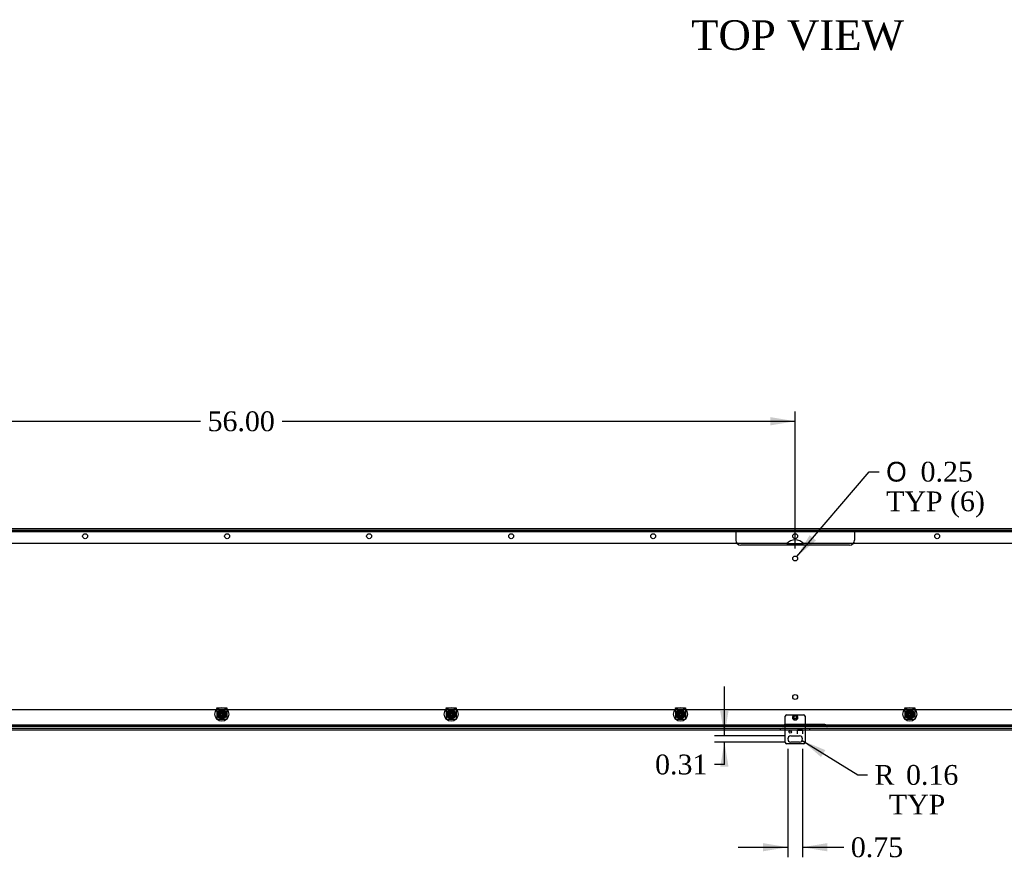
# Model space of a CAD drawing. Header units: inches. Extents: x 1 to 240, y -1 to 159.
# Tile 6 of 15: x 53 to 103, y 73 to 116. Entities that reach past the tile are written whole.
import ezdxf
from ezdxf.enums import TextEntityAlignment as Align
from ezdxf.lldxf.tags import DXFTag

# ---------------------------------------------------------------- set-up
doc = ezdxf.new("R2010")
doc.units = ezdxf.units.IN
doc.header["$MEASUREMENT"] = 0
for name, color, linetype in [('COM55240', 7, 'Continuous'), ('COM70472-29', 7, 'Continuous'), ('COM70473-29', 7, 'Continuous'), ('COM70475', 7, 'Continuous'), ('COM70985-10', 7, 'Continuous'), ('Default', 7, 'Continuous'), ('NTS16522', 7, 'Continuous'), ('RNG17670', 7, 'Continuous'), ('RVT19019', 7, 'Continuous'), ('SCS19475', 7, 'Continuous')]:
    doc.layers.add(name, color=color, linetype=linetype)
doc.styles.add('SEACAD_Solid_Edge_ANSI1_Symbols', font='txt')
doc.styles.add('SEACAD_Times_New_Roman', font='times.ttf')
tags = doc.linetypes.add('HIDDEN2', pattern=[0.1875, 0.125, -0.0625]).pattern_tags.tags
tags[6:7] = [DXFTag(74, 4), DXFTag(75, 0), DXFTag(340, '0'), DXFTag(46, 0.0), DXFTag(50, 0.0), DXFTag(44, 0.0), DXFTag(45, 0.0)]
tags[4:5] = [DXFTag(74, 4), DXFTag(75, 0), DXFTag(340, '0'), DXFTag(46, 0.0), DXFTag(50, 0.0), DXFTag(44, 0.0), DXFTag(45, 0.0)]
doc.dimstyles.new('HAMMOND_(STH_-_240x160)', dxfattribs={"dimtxt": 1, "dimasz": 1.25, "dimexe": 0.5, "dimexo": 0.5, "dimgap": 0.25, "dimtad": 0, "dimtih": 1, "dimtoh": 1, "dimzin": 0, "dimdsep": 46, "dimtxsty": 'SEACAD_Times_New_Roman', "dimblk1": '_SE_FILLED', "dimblk2": '_SE_FILLED', "dimsah": 1, "dimcen": 0.5, "dimadec": 0, "dimazin": 0, "dimtfac": 0.8, "dimtofl": 0, "dimtmove": 1, "dimatfit": 3, "dimfxl": 1, "dimtolj": 1, "dimtzin": 0, "dimarcsym": 0})

# ---------------------------------------------------------------- blocks, each defined once
blk = doc.blocks.new('SE7')
at = {"layer": 'COM55240', "color": 7, "linetype": 'HIDDEN2'}
for p, q in [((92.068, 80.362), (92.068, 80.897)), ((92.131, 80.96), (93.006, 80.96)), ((93.068, 80.897), (93.068, 80.362)), ((92.068, 80.19), (92.068, 80.262)), ((92.693, 80.21), (92.943, 80.21)), ((92.693, 80.19), (92.693, 80.21)), ((92.694, 80.209), (92.943, 80.209)), ((92.694, 80.209), (92.694, 80.19)), ((92.943, 80.21), (92.943, 80.19)), ((92.943, 80.209), (92.943, 80.19)), ((93.068, 80.262), (93.068, 80.19))]:
    blk.add_line(p, q, dxfattribs=at)
at = {"layer": 'COM55240', "color": 7, "linetype": 'Continuous'}
for p, q in [((92.068, 80.262), (92.068, 80.362)), ((92.068, 79.553), (92.068, 80.19)), ((92.693, 79.991), (92.693, 80.19)), ((92.694, 80.19), (92.694, 80.185)), ((92.694, 80.003), (92.694, 80.185)), ((92.694, 80.185), (92.943, 80.185)), ((92.943, 80.19), (92.943, 79.991)), ((92.943, 80.19), (92.943, 80.185)), ((92.943, 80.185), (92.943, 80.003)), ((93.068, 80.362), (93.068, 80.262)), ((93.068, 80.19), (93.068, 79.553)), ((92.35, 79.897), (92.787, 79.897)), ((92.694, 79.991), (92.693, 79.991)), ((92.694, 80.003), (92.694, 79.991)), ((92.943, 79.991), (92.943, 80.003)), ((92.943, 79.991), (92.943, 79.991)), ((93.006, 79.491), (92.131, 79.491)), ((92.787, 79.585), (92.35, 79.585))]:
    blk.add_line(p, q, dxfattribs=at)
at = {"layer": 'COM55240', "color": 7, "linetype": 'HIDDEN2'}
blk.add_circle((92.568, 80.812), 0.0685, dxfattribs=at)
at = {"layer": 'COM55240', "color": 7, "linetype": 'Continuous'}
blk.add_circle((92.318, 80.091), 0.0625, dxfattribs=at)
at = {"layer": 'COM55240', "color": 7, "linetype": 'HIDDEN2'}
for centre, start, end in [((92.182, 80.846), 114.2952, 155.7048), ((92.955, 80.846), 24.2952, 65.7048)]:
    blk.add_arc(centre, 0.125, start, end, dxfattribs=at)
at = {"layer": 'COM55240', "color": 7, "linetype": 'Continuous'}
for centre, radius, start, end in [((92.35, 79.741), 0.156, 90, 270), ((92.787, 79.741), 0.156, 270, 90), ((92.182, 79.605), 0.125, 204.2952, 245.7048), ((92.955, 79.605), 0.125, 294.2952, 335.7048)]:
    blk.add_arc(centre, radius, start, end, dxfattribs=at)
at = {"layer": 'COM70472-29', "color": 7, "linetype": 'HIDDEN2'}
for p, q in [((34.568, 90.29), (150.568, 90.29)), ((35.193, 81.237), (149.943, 81.237)), ((150.568, 80.434), (34.568, 80.434)), ((91.943, 80.434), (91.943, 80.362)), ((91.948, 80.434), (91.948, 80.362)), ((94.068, 80.47), (92.068, 80.47)), ((94.189, 80.434), (94.189, 80.362)), ((94.193, 80.362), (94.193, 80.434))]:
    blk.add_line(p, q, dxfattribs=at)
at = {"layer": 'COM70472-29', "color": 7, "linetype": 'Continuous'}
blk.add_line((150.568, 80.362), (34.568, 80.362), dxfattribs=at)
for centre in [(92.568, 88.862), (92.568, 81.862)]:
    blk.add_circle(centre, 0.125, dxfattribs=at)
at = {"layer": 'COM70472-29', "color": 7, "linetype": 'HIDDEN2'}
for centre in [(63.584, 80.987), (75.178, 80.987), (86.772, 80.987), (98.365, 80.987)]:
    blk.add_circle(centre, 0.115, dxfattribs=at)
for points, knots in [([(91.948, 80.362), (91.95, 80.362), (91.952, 80.364), (91.958, 80.371), (91.961, 80.376), (91.969, 80.388), (91.973, 80.395), (91.983, 80.41), (91.988, 80.417), (91.998, 80.431), (92.004, 80.437), (92.016, 80.449), (92.022, 80.454), (92.035, 80.461), (92.042, 80.464), (92.055, 80.469), (92.062, 80.47), (92.068, 80.47)], [0, 0, 0, 0, 0.125, 0.125, 0.25, 0.25, 0.375, 0.375, 0.5, 0.5, 0.625, 0.625, 0.75, 0.75, 0.875, 0.875, 1, 1, 1, 1]), ([(91.948, 80.434), (91.949, 80.434), (91.95, 80.434), (91.952, 80.434), (91.954, 80.435), (91.956, 80.436), (91.959, 80.437), (91.962, 80.439), (91.965, 80.44), (91.969, 80.442), (91.972, 80.444), (91.976, 80.446), (91.98, 80.448), (91.984, 80.45), (91.989, 80.452), (91.997, 80.456), (92.01, 80.461), (92.027, 80.465), (92.042, 80.468), (92.055, 80.469), (92.064, 80.469), (92.068, 80.47)], [0, 0, 0, 0, 0.027466, 0.055461, 0.084035, 0.11323, 0.14308, 0.173615, 0.204858, 0.236824, 0.269518, 0.302936, 0.337071, 0.37191, 0.407439, 0.443638, 0.575107, 0.712953, 0.807502, 0.903408, 1, 1, 1, 1]), ([(94.068, 80.47), (94.075, 80.47), (94.082, 80.469), (94.095, 80.464), (94.102, 80.461), (94.115, 80.454), (94.121, 80.449), (94.133, 80.437), (94.139, 80.431), (94.149, 80.417), (94.154, 80.41), (94.164, 80.395), (94.168, 80.388), (94.175, 80.376), (94.179, 80.371), (94.185, 80.364), (94.187, 80.362), (94.189, 80.362)], [0, 0, 0, 0, 0.125, 0.125, 0.25, 0.25, 0.375, 0.375, 0.5, 0.5, 0.625, 0.625, 0.75, 0.75, 0.875, 0.875, 1, 1, 1, 1]), ([(94.068, 80.47), (94.071, 80.47), (94.077, 80.469), (94.086, 80.469), (94.095, 80.468), (94.104, 80.466), (94.112, 80.465), (94.121, 80.463), (94.129, 80.46), (94.136, 80.457), (94.147, 80.453), (94.159, 80.447), (94.17, 80.442), (94.177, 80.438), (94.182, 80.435), (94.186, 80.434), (94.188, 80.434), (94.189, 80.434)], [0, 0, 0, 0, 0.064467, 0.128729, 0.192586, 0.25584, 0.318296, 0.379772, 0.440105, 0.499142, 0.556739, 0.680356, 0.795221, 0.84942, 0.9015, 0.95162, 1, 1, 1, 1])]:
    blk.add_open_spline(points, degree=3, knots=knots, dxfattribs=at)
at = {"layer": 'COM70473-29', "color": 7, "linetype": 'HIDDEN2'}
for p, q in [((34.504, 90.23), (150.632, 90.23)), ((91.818, 80.262), (91.818, 80.19)), ((93.318, 80.19), (93.318, 80.262))]:
    blk.add_line(p, q, dxfattribs=at)
at = {"layer": 'COM70473-29', "color": 7, "linetype": 'Continuous'}
for p, q in [((150.615, 80.262), (34.521, 80.262)), ((150.615, 80.19), (34.521, 80.19))]:
    blk.add_line(p, q, dxfattribs=at)
at = {"layer": 'COM70473-29', "color": 7, "linetype": 'HIDDEN2'}
for centre, radius in [((63.584, 80.987), 0.351), ((63.584, 80.987), 0.224), ((75.178, 80.987), 0.351), ((75.178, 80.987), 0.224), ((86.772, 80.987), 0.351), ((86.772, 80.987), 0.224), ((98.365, 80.987), 0.351), ((98.365, 80.987), 0.224), ((63.584, 80.987), 0.129), ((75.178, 80.987), 0.129), ((86.772, 80.987), 0.129), ((98.365, 80.987), 0.129)]:
    blk.add_circle(centre, radius, dxfattribs=at)
at = {"layer": 'COM70475', "color": 7, "linetype": 'HIDDEN2'}
for p, q in [((89.568, 90.218), (89.568, 90.29)), ((89.568, 90.218), (89.568, 90.182)), ((89.818, 90.218), (89.568, 90.218)), ((89.568, 90.182), (89.568, 89.79)), ((95.318, 90.218), (89.818, 90.218)), ((90.943, 90.29), (90.943, 90.218)), ((91.193, 90.218), (91.193, 90.29)), ((93.943, 90.29), (93.943, 90.218)), ((94.193, 90.218), (94.193, 90.29)), ((95.568, 90.218), (95.318, 90.218)), ((95.568, 90.29), (95.568, 90.218)), ((95.568, 90.218), (95.568, 90.182)), ((95.568, 90.182), (95.568, 89.79)), ((95.318, 89.54), (89.818, 89.54))]:
    blk.add_line(p, q, dxfattribs=at)
for centre, start, end in [((89.818, 89.79), 180, 270), ((95.318, 89.79), 270, 0)]:
    blk.add_arc(centre, 0.25, start, end, dxfattribs=at)
at = {"layer": 'COM70985-10', "color": 7, "linetype": 'Continuous'}
for p, q in [((150.898, 90.362), (34.239, 90.362)), ((92.149, 89.612), (36.988, 89.612)), ((148.149, 89.612), (92.988, 89.612))]:
    blk.add_line(p, q, dxfattribs=at)
at = {"layer": 'COM70985-10', "color": 7, "linetype": 'HIDDEN2'}
blk.add_line((92.149, 89.612), (92.988, 89.612), dxfattribs=at)
at = {"layer": 'COM70985-10', "color": 7, "linetype": 'Continuous'}
for centre in [(56.67, 89.987), (63.85, 89.987), (71.029, 89.987), (78.209, 89.987), (85.389, 89.987), (92.568, 89.987), (99.748, 89.987)]:
    blk.add_circle(centre, 0.125, dxfattribs=at)
blk.add_arc((92.568, 89.237), 0.563, 41.8103, 138.1897, dxfattribs=at)
at = {"layer": 'NTS16522', "color": 7, "linetype": 'HIDDEN2'}
for p, q in [((63.334, 81.284), (63.334, 81.316)), ((63.334, 81.316), (63.834, 81.316)), ((63.834, 81.298), (63.334, 81.298)), ((63.334, 81.284), (63.334, 80.748)), ((63.834, 81.206), (63.334, 81.206)), ((63.434, 81.162), (63.408, 81.137)), ((63.429, 81.142), (63.408, 81.137)), ((63.426, 81.119), (63.451, 81.145)), ((63.434, 81.162), (63.429, 81.142)), ((63.429, 81.142), (63.429, 80.832)), ((63.739, 81.142), (63.429, 81.142)), ((63.451, 81.145), (63.434, 81.162)), ((63.434, 81.162), (63.734, 81.162)), ((63.717, 81.145), (63.451, 81.145)), ((63.734, 81.162), (63.717, 81.145)), ((63.717, 81.145), (63.742, 81.119)), ((63.734, 81.162), (63.739, 81.142)), ((63.76, 81.137), (63.734, 81.162)), ((63.739, 80.832), (63.739, 81.142)), ((63.76, 81.137), (63.739, 81.142)), ((63.834, 81.316), (63.834, 81.284)), ((63.834, 81.284), (63.834, 80.748)), ((74.928, 81.284), (74.928, 81.316)), ((74.928, 81.316), (75.428, 81.316)), ((75.428, 81.298), (74.928, 81.298)), ((74.928, 81.284), (74.928, 80.748)), ((75.428, 81.206), (74.928, 81.206)), ((75.028, 81.162), (75.002, 81.137)), ((75.023, 81.142), (75.002, 81.137)), ((75.02, 81.119), (75.045, 81.145)), ((75.028, 81.162), (75.023, 81.142)), ((75.023, 81.142), (75.023, 80.832)), ((75.333, 81.142), (75.023, 81.142)), ((75.045, 81.145), (75.028, 81.162)), ((75.028, 81.162), (75.328, 81.162)), ((75.31, 81.145), (75.045, 81.145)), ((75.328, 81.162), (75.31, 81.145)), ((75.31, 81.145), (75.336, 81.119)), ((75.328, 81.162), (75.333, 81.142)), ((75.353, 81.137), (75.328, 81.162)), ((75.333, 80.832), (75.333, 81.142)), ((75.353, 81.137), (75.333, 81.142)), ((75.428, 81.316), (75.428, 81.284)), ((75.428, 81.284), (75.428, 80.748)), ((86.522, 81.284), (86.522, 81.316)), ((86.522, 81.316), (87.022, 81.316)), ((87.022, 81.298), (86.522, 81.298)), ((86.522, 81.284), (86.522, 80.748)), ((87.022, 81.206), (86.522, 81.206)), ((86.621, 81.162), (86.596, 81.137)), ((86.617, 81.142), (86.596, 81.137)), ((86.614, 81.119), (86.639, 81.145)), ((86.621, 81.162), (86.617, 81.142)), ((86.617, 81.142), (86.617, 80.832)), ((86.927, 81.142), (86.617, 81.142)), ((86.639, 81.145), (86.621, 81.162)), ((86.621, 81.162), (86.922, 81.162)), ((86.904, 81.145), (86.639, 81.145)), ((86.922, 81.162), (86.904, 81.145)), ((86.904, 81.145), (86.93, 81.119)), ((86.922, 81.162), (86.927, 81.142)), ((86.947, 81.137), (86.922, 81.162)), ((86.927, 80.832), (86.927, 81.142)), ((86.947, 81.137), (86.927, 81.142)), ((87.022, 81.316), (87.022, 81.284)), ((87.022, 81.284), (87.022, 80.748)), ((98.115, 81.284), (98.115, 81.316)), ((98.115, 81.316), (98.615, 81.316)), ((98.615, 81.298), (98.115, 81.298)), ((98.115, 81.284), (98.115, 80.748)), ((98.615, 81.206), (98.115, 81.206)), ((98.215, 81.162), (98.19, 81.137)), ((98.21, 81.142), (98.19, 81.137)), ((98.207, 81.119), (98.233, 81.145)), ((98.215, 81.162), (98.21, 81.142)), ((98.21, 81.142), (98.21, 80.832)), ((98.52, 81.142), (98.21, 81.142)), ((98.233, 81.145), (98.215, 81.162)), ((98.215, 81.162), (98.516, 81.162)), ((98.498, 81.145), (98.233, 81.145)), ((98.516, 81.162), (98.498, 81.145)), ((98.498, 81.145), (98.523, 81.119)), ((98.516, 81.162), (98.52, 81.142)), ((98.541, 81.137), (98.516, 81.162)), ((98.52, 80.832), (98.52, 81.142)), ((98.541, 81.137), (98.52, 81.142)), ((98.615, 81.316), (98.615, 81.284)), ((98.615, 81.284), (98.615, 80.748)), ((63.334, 80.716), (63.334, 80.748)), ((63.334, 80.733), (63.834, 80.733)), ((63.834, 80.716), (63.334, 80.716)), ((63.397, 81.094), (63.397, 80.937)), ((63.408, 81.137), (63.426, 81.119)), ((63.408, 80.836), (63.408, 81.137)), ((63.426, 80.854), (63.408, 80.836)), ((63.408, 80.836), (63.434, 80.811)), ((63.429, 80.832), (63.408, 80.836)), ((63.426, 81.119), (63.426, 80.854)), ((63.451, 80.829), (63.426, 80.854)), ((63.429, 80.832), (63.739, 80.832)), ((63.429, 80.832), (63.434, 80.811)), ((63.434, 80.811), (63.451, 80.829)), ((63.734, 80.811), (63.434, 80.811)), ((63.436, 80.838), (63.436, 81.135)), ((63.436, 81.135), (63.733, 81.135)), ((63.441, 81.13), (63.436, 81.135)), ((63.441, 80.843), (63.436, 80.838)), ((63.733, 80.838), (63.436, 80.838)), ((63.439, 81.127), (63.439, 81.023)), ((63.439, 80.95), (63.439, 80.846)), ((63.441, 81.13), (63.442, 81.13)), ((63.441, 80.937), (63.441, 81.094)), ((63.442, 80.843), (63.441, 80.843)), ((63.448, 81.122), (63.72, 81.122)), ((63.448, 80.944), (63.448, 81.029)), ((63.72, 80.851), (63.448, 80.851)), ((63.451, 80.829), (63.717, 80.829)), ((63.742, 80.854), (63.717, 80.829)), ((63.717, 80.829), (63.734, 80.811)), ((63.72, 81.029), (63.72, 80.944)), ((63.726, 81.13), (63.727, 81.13)), ((63.727, 80.843), (63.726, 80.843)), ((63.727, 81.13), (63.733, 81.135)), ((63.727, 81.094), (63.727, 80.937)), ((63.727, 80.843), (63.733, 80.838)), ((63.729, 81.023), (63.729, 81.127)), ((63.729, 80.846), (63.729, 80.95)), ((63.733, 81.135), (63.733, 80.838)), ((63.76, 80.836), (63.734, 80.811)), ((63.739, 80.832), (63.734, 80.811)), ((63.76, 80.836), (63.739, 80.832)), ((63.742, 81.119), (63.76, 81.137)), ((63.742, 80.854), (63.742, 81.119)), ((63.76, 80.836), (63.742, 80.854)), ((63.76, 81.137), (63.76, 80.836)), ((63.771, 80.937), (63.771, 81.094)), ((63.834, 80.748), (63.834, 80.716)), ((74.928, 80.716), (74.928, 80.748)), ((74.928, 80.733), (75.428, 80.733)), ((75.428, 80.716), (74.928, 80.716)), ((74.991, 81.094), (74.991, 80.937)), ((75.002, 81.137), (75.02, 81.119)), ((75.002, 80.836), (75.002, 81.137)), ((75.02, 80.854), (75.002, 80.836)), ((75.002, 80.836), (75.028, 80.811)), ((75.023, 80.832), (75.002, 80.836)), ((75.02, 81.119), (75.02, 80.854)), ((75.045, 80.829), (75.02, 80.854)), ((75.023, 80.832), (75.333, 80.832)), ((75.023, 80.832), (75.028, 80.811)), ((75.028, 80.811), (75.045, 80.829)), ((75.328, 80.811), (75.028, 80.811)), ((75.029, 80.838), (75.029, 81.135)), ((75.029, 81.135), (75.326, 81.135)), ((75.034, 81.13), (75.029, 81.135)), ((75.034, 80.843), (75.029, 80.838)), ((75.326, 80.838), (75.029, 80.838)), ((75.033, 81.127), (75.033, 81.023)), ((75.033, 80.95), (75.033, 80.846)), ((75.034, 81.13), (75.036, 81.13)), ((75.036, 80.843), (75.034, 80.843)), ((75.035, 80.937), (75.035, 81.094)), ((75.042, 81.122), (75.313, 81.122)), ((75.042, 80.944), (75.042, 81.029)), ((75.313, 80.851), (75.042, 80.851)), ((75.045, 80.829), (75.31, 80.829)), ((75.336, 80.854), (75.31, 80.829)), ((75.31, 80.829), (75.328, 80.811)), ((75.313, 81.029), (75.313, 80.944)), ((75.32, 81.13), (75.321, 81.13)), ((75.321, 80.843), (75.32, 80.843)), ((75.321, 81.13), (75.326, 81.135)), ((75.321, 81.094), (75.321, 80.937)), ((75.321, 80.843), (75.326, 80.838)), ((75.323, 81.023), (75.323, 81.127)), ((75.323, 80.846), (75.323, 80.95)), ((75.326, 81.135), (75.326, 80.838)), ((75.353, 80.836), (75.328, 80.811)), ((75.333, 80.832), (75.328, 80.811)), ((75.353, 80.836), (75.333, 80.832)), ((75.336, 81.119), (75.353, 81.137)), ((75.336, 80.854), (75.336, 81.119)), ((75.353, 80.836), (75.336, 80.854)), ((75.353, 81.137), (75.353, 80.836)), ((75.365, 80.937), (75.365, 81.094)), ((75.428, 80.748), (75.428, 80.716)), ((86.522, 80.716), (86.522, 80.748)), ((86.522, 80.733), (87.022, 80.733)), ((87.022, 80.716), (86.522, 80.716)), ((86.585, 81.094), (86.585, 80.937)), ((86.596, 81.137), (86.614, 81.119)), ((86.596, 80.836), (86.596, 81.137)), ((86.614, 80.854), (86.596, 80.836)), ((86.596, 80.836), (86.621, 80.811)), ((86.617, 80.832), (86.596, 80.836)), ((86.614, 81.119), (86.614, 80.854)), ((86.639, 80.829), (86.614, 80.854)), ((86.617, 80.832), (86.927, 80.832)), ((86.617, 80.832), (86.621, 80.811)), ((86.621, 80.811), (86.639, 80.829)), ((86.922, 80.811), (86.621, 80.811)), ((86.623, 80.838), (86.623, 81.135)), ((86.623, 81.135), (86.92, 81.135)), ((86.628, 81.13), (86.623, 81.135)), ((86.628, 80.843), (86.623, 80.838)), ((86.92, 80.838), (86.623, 80.838)), ((86.626, 81.127), (86.626, 81.023)), ((86.626, 80.95), (86.626, 80.846)), ((86.628, 81.13), (86.63, 81.13)), ((86.63, 80.843), (86.628, 80.843)), ((86.629, 80.937), (86.629, 81.094)), ((86.636, 81.122), (86.907, 81.122)), ((86.636, 80.944), (86.636, 81.029)), ((86.907, 80.851), (86.636, 80.851)), ((86.639, 80.829), (86.904, 80.829)), ((86.93, 80.854), (86.904, 80.829)), ((86.904, 80.829), (86.922, 80.811)), ((86.907, 81.029), (86.907, 80.944)), ((86.914, 81.13), (86.915, 81.13)), ((86.915, 80.843), (86.914, 80.843)), ((86.915, 81.13), (86.92, 81.135)), ((86.915, 81.094), (86.915, 80.937)), ((86.915, 80.843), (86.92, 80.838)), ((86.917, 81.023), (86.917, 81.127)), ((86.917, 80.846), (86.917, 80.95)), ((86.92, 81.135), (86.92, 80.838)), ((86.947, 80.836), (86.922, 80.811)), ((86.927, 80.832), (86.922, 80.811)), ((86.947, 80.836), (86.927, 80.832)), ((86.93, 81.119), (86.947, 81.137)), ((86.93, 80.854), (86.93, 81.119)), ((86.947, 80.836), (86.93, 80.854)), ((86.947, 81.137), (86.947, 80.836)), ((86.959, 80.937), (86.959, 81.094)), ((87.022, 80.748), (87.022, 80.716)), ((98.115, 80.716), (98.115, 80.748)), ((98.115, 80.733), (98.615, 80.733)), ((98.615, 80.716), (98.115, 80.716)), ((98.178, 81.094), (98.178, 80.937)), ((98.19, 81.137), (98.207, 81.119)), ((98.19, 80.836), (98.19, 81.137)), ((98.207, 80.854), (98.19, 80.836)), ((98.19, 80.836), (98.215, 80.811)), ((98.21, 80.832), (98.19, 80.836)), ((98.207, 81.119), (98.207, 80.854)), ((98.233, 80.829), (98.207, 80.854)), ((98.21, 80.832), (98.52, 80.832)), ((98.21, 80.832), (98.215, 80.811)), ((98.215, 80.811), (98.233, 80.829)), ((98.516, 80.811), (98.215, 80.811)), ((98.217, 80.838), (98.217, 81.135)), ((98.217, 81.135), (98.514, 81.135)), ((98.222, 81.13), (98.217, 81.135)), ((98.222, 80.843), (98.217, 80.838)), ((98.514, 80.838), (98.217, 80.838)), ((98.22, 81.127), (98.22, 81.023)), ((98.22, 80.95), (98.22, 80.846)), ((98.222, 81.13), (98.223, 81.13)), ((98.222, 80.937), (98.222, 81.094)), ((98.223, 80.843), (98.222, 80.843)), ((98.23, 81.122), (98.501, 81.122)), ((98.23, 80.944), (98.23, 81.029)), ((98.501, 80.851), (98.23, 80.851)), ((98.233, 80.829), (98.498, 80.829)), ((98.523, 80.854), (98.498, 80.829)), ((98.498, 80.829), (98.516, 80.811)), ((98.501, 81.029), (98.501, 80.944)), ((98.507, 81.13), (98.509, 81.13)), ((98.509, 80.843), (98.507, 80.843)), ((98.508, 81.094), (98.508, 80.937)), ((98.509, 81.13), (98.514, 81.135)), ((98.509, 80.843), (98.514, 80.838)), ((98.511, 81.023), (98.511, 81.127)), ((98.511, 80.846), (98.511, 80.95)), ((98.514, 81.135), (98.514, 80.838)), ((98.541, 80.836), (98.516, 80.811)), ((98.52, 80.832), (98.516, 80.811)), ((98.541, 80.836), (98.52, 80.832)), ((98.523, 81.119), (98.541, 81.137)), ((98.523, 80.854), (98.523, 81.119)), ((98.541, 80.836), (98.523, 80.854)), ((98.541, 81.137), (98.541, 80.836)), ((98.552, 80.937), (98.552, 81.094)), ((98.615, 80.748), (98.615, 80.716))]:
    blk.add_line(p, q, dxfattribs=at)
for centre, radius in [((63.584, 80.987), 0.107), ((63.584, 80.987), 0.095), ((63.584, 80.987), 0.0881), ((63.584, 80.987), 0.0781), ((75.178, 80.987), 0.107), ((75.178, 80.987), 0.095), ((75.178, 80.987), 0.0881), ((75.178, 80.987), 0.0781), ((86.772, 80.987), 0.107), ((86.772, 80.987), 0.095), ((86.772, 80.987), 0.0881), ((86.772, 80.987), 0.0781), ((98.365, 80.987), 0.107), ((98.365, 80.987), 0.095), ((98.365, 80.987), 0.0881), ((98.365, 80.987), 0.0781)]:
    blk.add_circle(centre, radius, dxfattribs=at)
for centre, radius, start, end in [((63.584, 81.007), 0.206, 24.9684, 155.0316), ((63.584, 80.94), 0.21, 47.0864, 132.9136), ((75.178, 81.007), 0.206, 24.9684, 155.0316), ((75.178, 80.94), 0.21, 47.0864, 132.9136), ((86.772, 81.007), 0.206, 24.9684, 155.0316), ((86.772, 80.94), 0.21, 47.0864, 132.9136), ((98.365, 81.007), 0.206, 24.9684, 155.0316), ((98.365, 80.94), 0.21, 47.0864, 132.9136), ((63.419, 80.937), 0.022, 180, 0), ((63.534, 81.075), 0.108, 151.3731, 208.6269), ((63.534, 80.898), 0.108, 151.3731, 208.6269), ((63.534, 81.075), 0.108, 149.4825, 151.3731), ((63.534, 81.075), 0.108, 208.6269, 210.5175), ((63.534, 80.898), 0.108, 149.4825, 151.3731), ((63.534, 80.898), 0.108, 208.6269, 210.5175), ((63.384, 81.076), 0.0796, 315.5614, 42.9885), ((63.384, 80.897), 0.0796, 317.0115, 44.4386), ((63.784, 81.076), 0.0796, 137.0115, 224.4386), ((63.784, 80.897), 0.0796, 135.5614, 222.9885), ((63.634, 81.075), 0.108, 28.6269, 30.5175), ((63.634, 81.075), 0.108, 329.4825, 331.3731), ((63.634, 80.898), 0.108, 28.6269, 30.5175), ((63.749, 80.937), 0.022, 180, 0), ((63.634, 80.898), 0.108, 329.4825, 331.3731), ((63.634, 81.075), 0.108, 331.3731, 28.6269), ((63.634, 80.898), 0.108, 331.3731, 28.6269), ((75.013, 80.937), 0.022, 180, 0), ((75.128, 81.075), 0.108, 151.3731, 208.6269), ((75.128, 80.898), 0.108, 151.3731, 208.6269), ((75.128, 81.075), 0.108, 149.4825, 151.3731), ((75.128, 81.075), 0.108, 208.6269, 210.5175), ((75.128, 80.898), 0.108, 149.4825, 151.3731), ((75.128, 80.898), 0.108, 208.6269, 210.5175), ((74.978, 81.076), 0.0796, 315.5614, 42.9885), ((74.978, 80.897), 0.0796, 317.0115, 44.4386), ((75.378, 81.076), 0.0796, 137.0115, 224.4386), ((75.378, 80.897), 0.0796, 135.5614, 222.9885), ((75.228, 81.075), 0.108, 28.6269, 30.5175), ((75.228, 81.075), 0.108, 329.4825, 331.3731), ((75.228, 80.898), 0.108, 28.6269, 30.5175), ((75.343, 80.937), 0.022, 180, 0), ((75.228, 80.898), 0.108, 329.4825, 331.3731), ((75.228, 81.075), 0.108, 331.3731, 28.6269), ((75.228, 80.898), 0.108, 331.3731, 28.6269), ((86.607, 80.937), 0.022, 180, 0), ((86.721, 81.075), 0.108, 151.3731, 208.6269), ((86.721, 80.898), 0.108, 151.3731, 208.6269), ((86.721, 81.075), 0.108, 149.4825, 151.3731), ((86.721, 81.075), 0.108, 208.6269, 210.5175), ((86.721, 80.898), 0.108, 149.4825, 151.3731), ((86.721, 80.898), 0.108, 208.6269, 210.5175), ((86.571, 81.076), 0.0796, 315.5614, 42.9885), ((86.571, 80.897), 0.0796, 317.0115, 44.4386), ((86.972, 81.076), 0.0796, 137.0115, 224.4386), ((86.972, 80.897), 0.0796, 135.5614, 222.9885), ((86.822, 81.075), 0.108, 28.6269, 30.5175), ((86.822, 81.075), 0.108, 329.4825, 331.3731), ((86.822, 80.898), 0.108, 28.6269, 30.5175), ((86.937, 80.937), 0.022, 180, 0), ((86.822, 80.898), 0.108, 329.4825, 331.3731), ((86.822, 81.075), 0.108, 331.3731, 28.6269), ((86.822, 80.898), 0.108, 331.3731, 28.6269), ((98.2, 80.937), 0.022, 180, 0), ((98.315, 81.075), 0.108, 151.3731, 208.6269), ((98.315, 80.898), 0.108, 151.3731, 208.6269), ((98.315, 81.075), 0.108, 149.4825, 151.3731), ((98.315, 81.075), 0.108, 208.6269, 210.5175), ((98.315, 80.898), 0.108, 149.4825, 151.3731), ((98.315, 80.898), 0.108, 208.6269, 210.5175), ((98.165, 81.076), 0.0796, 315.5614, 42.9885), ((98.165, 80.897), 0.0796, 317.0115, 44.4386), ((98.566, 81.076), 0.0796, 137.0115, 224.4386), ((98.566, 80.897), 0.0796, 135.5614, 222.9885), ((98.53, 80.937), 0.022, 180, 0), ((98.415, 81.075), 0.108, 28.6269, 30.5175), ((98.415, 81.075), 0.108, 329.4825, 331.3731), ((98.415, 80.898), 0.108, 28.6269, 30.5175), ((98.415, 80.898), 0.108, 329.4825, 331.3731), ((98.415, 81.075), 0.108, 331.3731, 28.6269), ((98.415, 80.898), 0.108, 331.3731, 28.6269)]:
    blk.add_arc(centre, radius, start, end, dxfattribs=at)
at = {"layer": 'RNG17670', "color": 7, "linetype": 'HIDDEN2'}
for p, q in [((63.486, 81.126), (63.486, 81.064)), ((63.486, 80.847), (63.486, 80.909)), ((75.08, 81.126), (75.08, 81.064)), ((75.08, 80.847), (75.08, 80.909)), ((86.674, 81.126), (86.674, 81.064)), ((86.674, 80.847), (86.674, 80.909)), ((98.267, 81.126), (98.267, 81.064)), ((98.267, 80.847), (98.267, 80.909))]:
    blk.add_line(p, q, dxfattribs=at)
for centre, radius, start, end in [((63.584, 80.987), 0.171, 234.8958, 125.1042), ((75.178, 80.987), 0.17, 234.8958, 125.1042), ((86.772, 80.987), 0.171, 234.8958, 125.1042), ((98.365, 80.987), 0.171, 234.8958, 125.1042), ((63.584, 80.987), 0.125, 218.3358, 141.6642), ((75.178, 80.987), 0.125, 218.3358, 141.6642), ((86.772, 80.987), 0.125, 218.3358, 141.6642), ((98.365, 80.987), 0.125, 218.3358, 141.6642)]:
    blk.add_arc(centre, radius, start, end, dxfattribs=at)
at = {"layer": 'RVT19019', "color": 7, "linetype": 'HIDDEN2'}
for radius in [0.125, 0.0625]:
    blk.add_circle((92.568, 80.812), radius, dxfattribs=at)
at = {"layer": 'SCS19475', "color": 7, "linetype": 'HIDDEN2'}
for p, q in [((63.426, 81.014), (63.569, 81.014)), ((63.569, 80.959), (63.426, 80.959)), ((63.569, 81.014), (63.569, 81.074)), ((63.569, 81.074), (63.599, 81.074)), ((63.569, 80.899), (63.569, 80.959)), ((63.599, 80.899), (63.569, 80.899)), ((63.599, 81.074), (63.599, 81.014)), ((63.599, 81.014), (63.742, 81.014)), ((63.742, 80.959), (63.599, 80.959)), ((63.599, 80.959), (63.599, 80.899)), ((75.02, 81.014), (75.163, 81.014)), ((75.163, 80.959), (75.02, 80.959)), ((75.163, 81.014), (75.163, 81.074)), ((75.163, 81.074), (75.193, 81.074)), ((75.163, 80.899), (75.163, 80.959)), ((75.193, 80.899), (75.163, 80.899)), ((75.193, 81.074), (75.193, 81.014)), ((75.193, 81.014), (75.336, 81.014)), ((75.336, 80.959), (75.193, 80.959)), ((75.193, 80.959), (75.193, 80.899)), ((86.613, 81.014), (86.757, 81.014)), ((86.757, 80.959), (86.613, 80.959)), ((86.757, 81.014), (86.757, 81.074)), ((86.757, 81.074), (86.787, 81.074)), ((86.757, 80.899), (86.757, 80.959)), ((86.787, 80.899), (86.757, 80.899)), ((86.787, 81.074), (86.787, 81.014)), ((86.787, 81.014), (86.93, 81.014)), ((86.93, 80.959), (86.787, 80.959)), ((86.787, 80.959), (86.787, 80.899)), ((98.207, 81.014), (98.35, 81.014)), ((98.35, 80.959), (98.207, 80.959)), ((98.35, 81.014), (98.35, 81.074)), ((98.35, 81.074), (98.38, 81.074)), ((98.35, 80.899), (98.35, 80.959)), ((98.38, 80.899), (98.35, 80.899)), ((98.38, 81.074), (98.38, 81.014)), ((98.38, 81.014), (98.524, 81.014)), ((98.524, 80.959), (98.38, 80.959)), ((98.38, 80.959), (98.38, 80.899))]:
    blk.add_line(p, q, dxfattribs=at)
for centre, radius in [((63.584, 80.987), 0.179), ((63.584, 80.987), 0.178), ((75.178, 80.987), 0.178), ((75.178, 80.987), 0.179), ((86.772, 80.987), 0.178), ((86.772, 80.987), 0.179), ((98.365, 80.987), 0.178), ((98.365, 80.987), 0.179), ((63.584, 80.987), 0.095), ((63.584, 80.987), 0.0759), ((63.584, 80.987), 0.074), ((63.584, 80.987), 0.0655), ((75.178, 80.987), 0.095), ((75.178, 80.987), 0.0759), ((75.178, 80.987), 0.074), ((75.178, 80.987), 0.0655), ((86.772, 80.987), 0.095), ((86.772, 80.987), 0.0759), ((86.772, 80.987), 0.074), ((86.772, 80.987), 0.0655), ((98.365, 80.987), 0.095), ((98.365, 80.987), 0.0759), ((98.365, 80.987), 0.074), ((98.365, 80.987), 0.0655)]:
    blk.add_circle(centre, radius, dxfattribs=at)
for centre, radius, start, end in [((63.584, 80.987), 0.161, 170.136, 189.864), ((63.584, 80.987), 0.0631, 103.7481, 154.1702), ((63.584, 80.987), 0.0631, 205.8298, 256.2519), ((63.584, 80.987), 0.0631, 25.8298, 76.2519), ((63.584, 80.987), 0.0631, 283.7481, 334.1702), ((63.584, 80.987), 0.161, 350.136, 9.864), ((75.178, 80.987), 0.161, 170.136, 189.864), ((75.178, 80.987), 0.0631, 103.7481, 154.1702), ((75.178, 80.987), 0.0631, 205.8298, 256.2519), ((75.178, 80.987), 0.0631, 25.8298, 76.2519), ((75.178, 80.987), 0.0631, 283.7481, 334.1702), ((75.178, 80.987), 0.161, 350.136, 9.864), ((86.772, 80.987), 0.161, 170.136, 189.864), ((86.772, 80.987), 0.0631, 103.7481, 154.1702), ((86.772, 80.987), 0.0631, 205.8298, 256.2519), ((86.772, 80.987), 0.0631, 25.8298, 76.2519), ((86.772, 80.987), 0.0631, 283.7481, 334.1702), ((86.772, 80.987), 0.161, 350.136, 9.864), ((98.365, 80.987), 0.161, 170.136, 189.864), ((98.365, 80.987), 0.0631, 103.7481, 154.1702), ((98.365, 80.987), 0.0631, 205.8298, 256.2519), ((98.365, 80.987), 0.0631, 25.8298, 76.2519), ((98.365, 80.987), 0.0631, 283.7481, 334.1702), ((98.365, 80.987), 0.161, 350.136, 9.864)]:
    blk.add_arc(centre, radius, start, end, dxfattribs=at)
blk = doc.blocks.new('DMBLK5413')
at = {"layer": 'Default', "linetype": 'Continuous'}
blk.add_hatch(color=7, dxfattribs=at).paths.add_polyline_path([(93.303, 90.042), (92.65, 88.957), (93.62, 89.772)])
at = {"layer": 'Default', "color": 7, "linetype": 'Continuous'}
for p, q in [((92.65, 88.957), (96.318, 93.25)), ((96.318, 93.25), (96.818, 93.25))]:
    blk.add_line(p, q, dxfattribs=at)
for s, style, p in [('O', 'SEACAD_Solid_Edge_ANSI1_Symbols', (97.168, 93.75)), ('0.25', 'SEACAD_Times_New_Roman', (98.908, 93.75)), ('TYP (6)', 'SEACAD_Times_New_Roman', (97.168, 92.25))]:
    blk.add_text(s, height=1, dxfattribs=dict(at, style=style)).set_placement(p, align=Align.TOP_LEFT)
blk = doc.blocks.new('_SE_FILLED')
at = {"color": 0}
blk.add_line((0, 0), (-1, 0), dxfattribs=at)
blk.add_solid([(0, 0), (-1, -0.1665), (-1, 0.1665), (0, 0)], dxfattribs=at)
blk = doc.blocks.new('DMBLK5414')
at = {"layer": 'Default', "linetype": 'Continuous'}
for points in [[(90.943, 74.058), (92.193, 74.266), (90.943, 74.475)], [(94.193, 74.058), (94.193, 74.475), (92.943, 74.266)]]:
    blk.add_hatch(color=7, dxfattribs=at).paths.add_polyline_path(points)
at = {"layer": 'Default', "color": 7, "linetype": 'Continuous'}
for p, q in [((92.193, 79.241), (92.193, 73.766)), ((92.943, 79.241), (92.943, 73.766)), ((89.693, 74.266), (92.193, 74.266)), ((92.943, 74.266), (94.533, 74.266)), ((94.533, 74.266), (95.033, 74.266))]:
    blk.add_line(p, q, dxfattribs=at)
at = {"layer": 'Default', "color": 7, "linetype": 'Continuous', "style": 'SEACAD_Times_New_Roman'}
blk.add_text('0.75', height=1, dxfattribs=at).set_placement((95.383, 74.766), align=Align.TOP_LEFT)
blk = doc.blocks.new('DMBLK5415')
at = {"layer": 'Default', "linetype": 'Continuous'}
for points in [[(88.781, 81.147), (88.99, 79.897), (89.198, 81.147)], [(88.781, 78.335), (89.198, 78.335), (88.99, 79.585)]]:
    blk.add_hatch(color=7, dxfattribs=at).paths.add_polyline_path(points)
at = {"layer": 'Default', "color": 7, "linetype": 'Continuous'}
for p, q in [((88.99, 79.897), (88.99, 82.397)), ((92.068, 79.897), (88.49, 79.897)), ((92.068, 79.585), (88.49, 79.585)), ((88.99, 78.45), (88.99, 79.585)), ((88.99, 78.45), (88.49, 78.45))]:
    blk.add_line(p, q, dxfattribs=at)
at = {"layer": 'Default', "color": 7, "linetype": 'Continuous', "style": 'SEACAD_Times_New_Roman'}
blk.add_text('0.31', height=1, dxfattribs=at).set_placement((85.486, 78.95), align=Align.TOP_LEFT)
blk = doc.blocks.new('DMBLK5416')
at = {"layer": 'Default', "linetype": 'Continuous'}
blk.add_hatch(color=7, dxfattribs=at).paths.add_polyline_path([(94.093, 79.178), (92.92, 79.659), (93.874, 78.824)])
at = {"layer": 'Default', "color": 7, "linetype": 'Continuous'}
for p, q in [((92.92, 79.659), (95.729, 77.922)), ((95.729, 77.922), (96.229, 77.922))]:
    blk.add_line(p, q, dxfattribs=at)
at = {"layer": 'Default', "color": 7, "linetype": 'Continuous', "style": 'SEACAD_Times_New_Roman'}
for s, p in [('R', (96.579, 78.422)), ('0.16', (98.174, 78.422)), ('TYP', (97.305, 76.922))]:
    blk.add_text(s, height=1, dxfattribs=at).set_placement(p, align=Align.TOP_LEFT)
blk = doc.blocks.new('DMBLK5419')
at = {"layer": 'Default', "linetype": 'Continuous'}
for points in [[(37.818, 96.008), (36.568, 95.799), (37.818, 95.591)], [(91.318, 96.008), (91.318, 95.591), (92.568, 95.799)]]:
    blk.add_hatch(color=7, dxfattribs=at).paths.add_polyline_path(points)
at = {"layer": 'Default', "color": 7, "linetype": 'Continuous'}
for p, q in [((36.568, 89.362), (36.568, 96.299)), ((92.568, 89.362), (92.568, 96.299)), ((36.568, 95.799), (62.512, 95.799)), ((66.625, 95.799), (92.568, 95.799))]:
    blk.add_line(p, q, dxfattribs=at)
at = {"layer": 'Default', "color": 7, "linetype": 'Continuous', "style": 'SEACAD_Times_New_Roman'}
blk.add_text('56.00', height=1, dxfattribs=at).set_placement((62.862, 96.299), align=Align.TOP_LEFT)

msp = doc.modelspace()

# ---------------------------------------------------------------- block references
at = {"layer": 'Default'}
msp.add_blockref('SE7', (0, 0), dxfattribs=at)

# ---------------------------------------------------------------- texts
at = {"layer": 'Default', "color": 7, "linetype": 'Continuous', "style": 'SEACAD_Times_New_Roman'}
msp.add_text('TOP VIEW', height=1.5, dxfattribs=at).set_placement((87.308, 116.072), align=Align.TOP_LEFT)

# ---------------------------------------------------------------- dimensions: what is measured, and where the dimension line sits
at = {"layer": 'Default', "color": 7, "linetype": 'Continuous'}
dim = msp.add_linear_dim(base=(36.568, 95.799), p1=(36.568, 88.862), p2=(92.568, 88.862), angle=0, text='\\A1;<>', dimstyle='HAMMOND_(STH_-_240x160)', override={"dimtmove": 0}, dxfattribs=at)
dim.commit()
dim.dimension.update_dxf_attribs({"geometry": 'DMBLK5419', "text_midpoint": (64.568, 95.799), "dimtype": 161})
dim = msp.add_diameter_dim_2p(p1=(92.487, 88.767), p2=(92.65, 88.957), text='\\A1;<>\\PTYP (6)', dimstyle='HAMMOND_(STH_-_240x160)', override={"dimtmove": 0}, dxfattribs=at)
dim.commit()
dim.dimension.update_dxf_attribs({"geometry": 'DMBLK5413', "text_midpoint": (96.818, 93.25), "dimtype": 163})
for base, p1, p2, angle, picture, middle in [((88.99, 79.585), (92.568, 79.585), (92.568, 79.897), 90, 'DMBLK5415', (88.49, 78.45)), ((92.193, 74.266), (92.193, 79.741), (92.943, 79.741), 0, 'DMBLK5414', (95.033, 74.266))]:
    dim = msp.add_linear_dim(base=base, p1=p1, p2=p2, angle=angle, text='\\A1;<>', dimstyle='HAMMOND_(STH_-_240x160)', dxfattribs=at)
    dim.commit()
    dim.dimension.update_dxf_attribs({"geometry": picture, "text_midpoint": middle, "dimtype": 161})
dim = msp.add_radius_dim(center=(92.787, 79.741), mpoint=(92.92, 79.659), text='\\A1;<>\\PTYP', dimstyle='HAMMOND_(STH_-_240x160)', override={"dimtmove": 0}, dxfattribs=at)
dim.commit()
dim.dimension.update_dxf_attribs({"geometry": 'DMBLK5416', "text_midpoint": (96.229, 77.922), "dimtype": 164})

doc.saveas('drawing.dxf')
